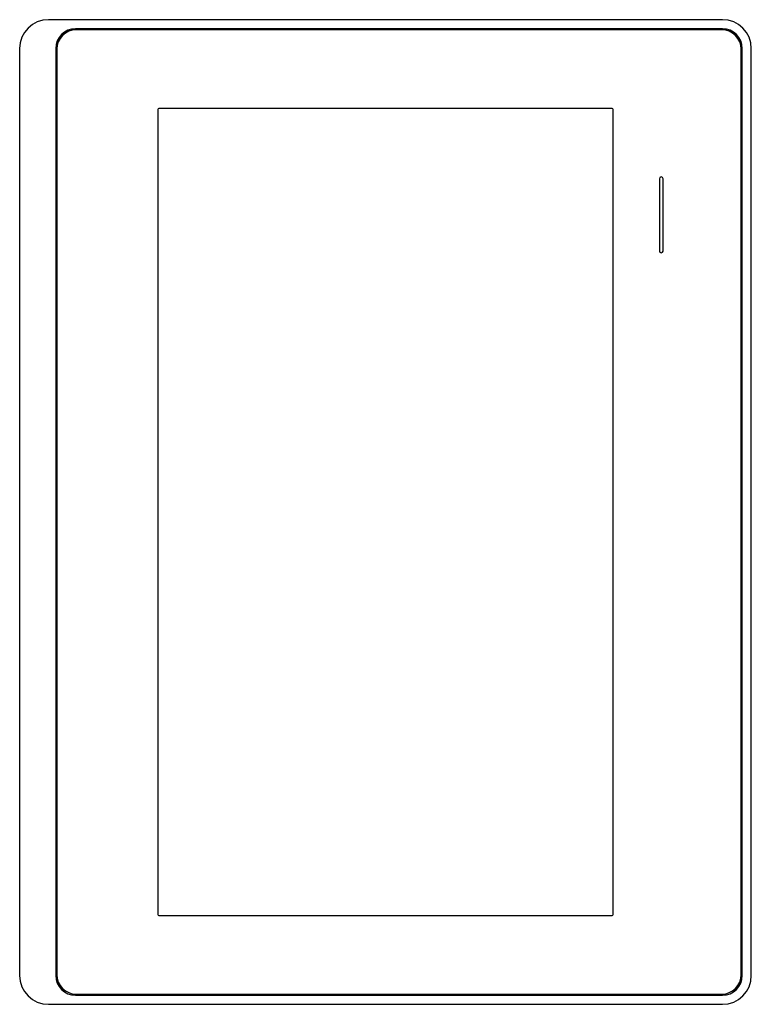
# Model space of a CAD drawing. Header units: millimetres. Extents: x 29 to 232, y 45 to 318.
import ezdxf

# ---------------------------------------------------------------- set-up
doc = ezdxf.new("R2010")
doc.units = ezdxf.units.MM
doc.header["$LTSCALE"] = 23.656517
doc.layers.get('0').update_dxf_attribs({"linetype": 'CONTINUOUS'})

msp = doc.modelspace()

# ---------------------------------------------------------------- linework, layer by layer
at = {"color": 7, "linetype": 'Continuous'}
for p, q in [((224.02, 317.96), (37.02, 317.96)), ((224.02, 315.46), (44.52, 315.46)), ((223.82, 315.16), (44.72, 315.16)), ((29.02, 309.96), (29.02, 52.96)), ((39.02, 309.96), (39.02, 52.96)), ((39.32, 309.76), (39.32, 53.16)), ((229.22, 53.16), (229.22, 309.76)), ((229.52, 52.96), (229.52, 309.96)), ((232.02, 52.96), (232.02, 309.96)), ((67.38, 293.07), (67.38, 69.85)), ((193.41, 293.32), (67.63, 293.32)), ((193.66, 69.85), (193.66, 293.07)), ((206.52, 273.87), (206.52, 253.82)), ((207.52, 253.82), (207.52, 273.87)), ((67.63, 69.6), (193.41, 69.6)), ((44.52, 47.46), (224.02, 47.46)), ((44.72, 47.76), (223.82, 47.76)), ((37.02, 44.96), (224.02, 44.96))]:
    msp.add_line(p, q, dxfattribs=at)
for centre, radius, start, end in [((37.02, 309.96), 8, 90, 180), ((224.02, 309.96), 8, 0, 90), ((44.52, 309.96), 5.5, 90, 180), ((44.72, 309.76), 5.4, 90, 180), ((223.82, 309.76), 5.4, 0, 90), ((224.02, 309.96), 5.5, 0, 90), ((67.63, 293.07), 0.25, 90, 180), ((193.41, 293.07), 0.25, 0, 90), ((207.02, 273.87), 0.5, 0, 180), ((207.02, 253.82), 0.5, 180, 360), ((67.63, 69.85), 0.25, 180, 270), ((193.41, 69.85), 0.25, 270, 360), ((37.02, 52.96), 8, 180, 270), ((44.52, 52.96), 5.5, 180, 270), ((44.72, 53.16), 5.4, 180, 270), ((223.82, 53.16), 5.4, 270, 360), ((224.02, 52.96), 8, 270, 360), ((224.02, 52.96), 5.5, 270, 360)]:
    msp.add_arc(centre, radius, start, end, dxfattribs=at)

doc.saveas('drawing.dxf')
